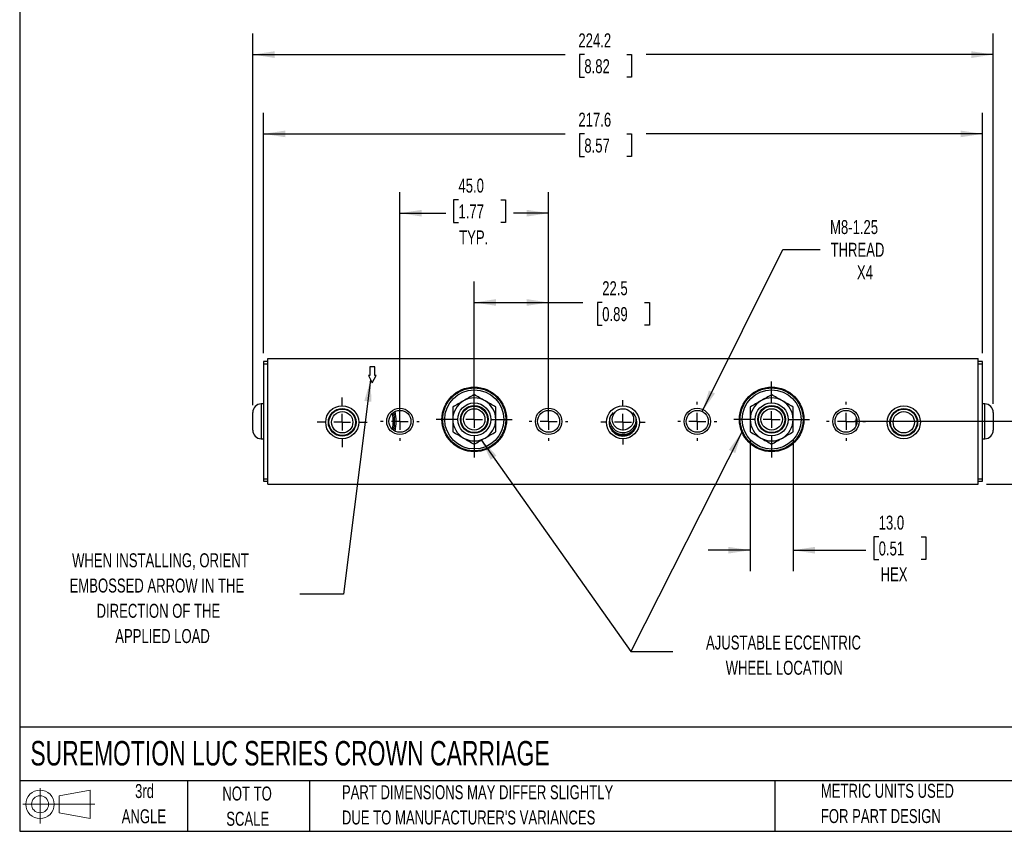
# Model space of a CAD drawing. Header units: millimetres. Extents: x 13 to 546, y 13 to 419.
# Tile 1 of 4: x 13 to 311, y 13 to 258. Entities that reach past the tile are written whole.
import ezdxf

# ---------------------------------------------------------------- set-up
doc = ezdxf.new("R2010")
doc.units = ezdxf.units.MM
doc.header["$LTSCALE"] = 2
doc.linetypes.add('CENTERX2', pattern=[20.32, 12.7, -2.54, 2.54, -2.54])
doc.layers.add('CENTER', color=40, linetype='CENTERX2')
doc.layers.add('SLD-DEFPOINTS', color=7, linetype='Continuous')
doc.layers.add('DIMENSIONS', color=140, linetype='Continuous', lineweight=25)
doc.layers.add('TEXT', color=140, linetype='Continuous', lineweight=25)
doc.styles.add('SLDTEXTSTYLE0', font='TXT', dxfattribs={"width": 0.7})
doc.dimstyles.new('SLDDIMSTYLE0', dxfattribs={"dimtxt": 4.316016, "dimasz": 6.604, "dimexe": 0, "dimexo": 0.0625, "dimgap": 1.079004, "dimtad": 0, "dimtih": 1, "dimtoh": 1, "dimrnd": 1e-09, "dimzin": 4, "dimdsep": 46, "dimtxsty": 'SLDTEXTSTYLE0', "dimsah": 1, "dimcen": 0.09, "dimadec": 0, "dimazin": 1, "dimtfac": 1, "dimtofl": 0, "dimtmove": 0, "dimatfit": 3, "dimfxl": 0, "dimfrac": 2, "dimtolj": 1, "dimtzin": 12, "dimarcsym": 0})
doc.dimstyles.new('SLDDIMSTYLE1', dxfattribs={"dimtxt": 4.316016, "dimasz": 6.604, "dimexe": 0, "dimexo": 0.0625, "dimgap": 1.079004, "dimtad": 0, "dimtih": 1, "dimtoh": 1, "dimrnd": 1e-09, "dimzin": 12, "dimdsep": 46, "dimtxsty": 'SLDTEXTSTYLE0', "dimsah": 1, "dimcen": 0.09, "dimadec": 0, "dimazin": 3, "dimtfac": 1, "dimtofl": 0, "dimtmove": 0, "dimatfit": 3, "dimfxl": 0, "dimfrac": 2, "dimtolj": 1, "dimtzin": 12, "dimarcsym": 0})
doc.dimstyles.new('SLDDIMSTYLE2', dxfattribs={"dimtxt": 4.316016, "dimasz": 6.604, "dimexe": 0, "dimexo": 0.0625, "dimgap": 1.079004, "dimtad": 0, "dimtih": 1, "dimtoh": 1, "dimrnd": 1e-09, "dimzin": 4, "dimdsep": 46, "dimtxsty": 'SLDTEXTSTYLE0', "dimsah": 1, "dimcen": 0.09, "dimadec": 0, "dimazin": 1, "dimtfac": 1, "dimtmove": 0, "dimatfit": 0, "dimfxl": 0, "dimfrac": 2, "dimtolj": 1, "dimtzin": 12, "dimarcsym": 0})
doc.dimstyles.new('SLDDIMSTYLE3', dxfattribs={"dimtxt": 4.316016, "dimasz": 6.604, "dimexe": 0, "dimexo": 0.0625, "dimgap": 1.079004, "dimtad": 0, "dimtih": 1, "dimtoh": 1, "dimrnd": 1e-09, "dimzin": 12, "dimdsep": 46, "dimtxsty": 'SLDTEXTSTYLE0', "dimsah": 1, "dimcen": 0, "dimadec": 0, "dimazin": 3, "dimtfac": 1, "dimtofl": 0, "dimtmove": 0, "dimatfit": 3, "dimfxl": 0, "dimfrac": 2, "dimtolj": 1, "dimtzin": 12, "dimarcsym": 0})
doc.dimstyles.new('SLDDIMSTYLE4', dxfattribs={"dimtxt": 0.18, "dimasz": 6.604, "dimexe": 0, "dimexo": 0.0625, "dimgap": 0, "dimtad": 0, "dimtih": 1, "dimtoh": 1, "dimdec": 0, "dimrnd": 1e-09, "dimzin": 0, "dimdsep": 46, "dimtxsty": 'Standard', "dimsah": 1, "dimcen": 0.09, "dimadec": 0, "dimazin": 0, "dimtfac": 6.604, "dimtdec": 0, "dimtofl": 0, "dimtmove": 0, "dimatfit": 3, "dimfxl": 0, "dimfrac": 2, "dimtolj": 1, "dimtzin": 0, "dimarcsym": 0})

# ---------------------------------------------------------------- blocks, each defined once
blk = doc.blocks.new('Block11')
at = {"color": 7, "linetype": 'Continuous', "lineweight": 18}
for p, q in [((5.18, 10.62), (5.18, 0)), ((10.96, 8.33), (20.35, 10.06)), ((20.35, 10.06), (20.35, 1.46)), ((10.96, 3.19), (10.96, 8.33)), ((0, 5.76), (21.75, 5.76)), ((10.96, 3.19), (20.35, 1.46))]:
    blk.add_line(p, q, dxfattribs=at)
for radius in [4.3, 2.57]:
    blk.add_circle((5.18, 5.76), radius, dxfattribs=at)
blk = doc.blocks.new('Block12')
at = {"layer": 'SLD-DEFPOINTS'}
blk.add_blockref('Block11', (0, 0), dxfattribs=at)
blk = doc.blocks.new('_D')
at = {"layer": 'DIMENSIONS'}
for p, q in [((127.8, 139.32), (127.8, 206.13)), ((172.8, 139.32), (172.8, 206.13)), ((145.51, 203.81), (144.06, 203.81)), ((144.06, 203.81), (144.06, 196.95)), ((158.34, 203.81), (159.79, 203.81)), ((159.79, 203.81), (159.79, 196.95)), ((127.8, 199.78), (141.65, 199.78)), ((172.8, 199.78), (162.2, 199.78)), ((144.06, 196.95), (145.51, 196.95)), ((159.79, 196.95), (158.34, 196.95))]:
    blk.add_line(p, q, dxfattribs=at)
for points in [[(127.8, 199.78), (134.4, 198.76), (134.4, 200.79)], [(172.8, 199.78), (166.2, 200.79), (166.2, 198.76)]]:
    blk.add_solid(points, dxfattribs=at)
at = {"layer": 'DIMENSIONS', "char_height": 4.233, "attachment_point": 1, "style": 'SLDTEXTSTYLE0'}
for s, insert in [('45.0', (145.51, 210.24)), ('1.77', (145.51, 202.41)), ('TYP.', (145.72, 194.58))]:
    blk.add_mtext(s, dxfattribs=dict(at, insert=insert))
blk = doc.blocks.new('_D_1')
at = {"layer": 'DIMENSIONS'}
for p, q in [((150.3, 139.9), (150.3, 179.1)), ((172.8, 139.32), (172.8, 179.1)), ((150.3, 172.75), (172.8, 172.75)), ((172.8, 172.75), (183.18, 172.75)), ((189.03, 172.75), (187.58, 172.75)), ((187.58, 172.75), (187.58, 165.89)), ((201.85, 172.75), (203.3, 172.75)), ((203.3, 172.75), (203.3, 165.89)), ((187.58, 165.89), (189.03, 165.89)), ((203.3, 165.89), (201.85, 165.89))]:
    blk.add_line(p, q, dxfattribs=at)
for points in [[(150.3, 172.75), (156.9, 171.74), (156.9, 173.77)], [(172.8, 172.75), (166.2, 173.77), (166.2, 171.74)]]:
    blk.add_solid(points, dxfattribs=at)
at = {"layer": 'DIMENSIONS', "char_height": 4.233, "attachment_point": 1, "style": 'SLDTEXTSTYLE0'}
for s, insert in [('22.5', (189.03, 179.18)), ('0.89', (189.03, 171.35))]:
    blk.add_mtext(s, dxfattribs=dict(at, insert=insert))
blk = doc.blocks.new('_D_2')
at = {"layer": 'DIMENSIONS'}
for p, q in [((86.55, 157.4), (86.55, 230.13)), ((304.1, 157.4), (304.1, 230.13)), ((86.55, 223.78), (177.77, 223.78)), ((183.62, 223.78), (182.17, 223.78)), ((182.17, 223.78), (182.17, 216.92)), ((196.44, 223.78), (197.89, 223.78)), ((197.89, 223.78), (197.89, 216.92)), ((304.1, 223.78), (202.29, 223.78)), ((182.17, 216.92), (183.62, 216.92)), ((197.89, 216.92), (196.44, 216.92))]:
    blk.add_line(p, q, dxfattribs=at)
for points in [[(86.55, 223.78), (93.15, 222.76), (93.15, 224.79)], [(304.1, 223.78), (297.49, 224.79), (297.49, 222.76)]]:
    blk.add_solid(points, dxfattribs=at)
at = {"layer": 'DIMENSIONS', "char_height": 4.233, "attachment_point": 1, "style": 'SLDTEXTSTYLE0'}
for s, insert in [('217.6', (181.82, 230.2)), ('8.57', (183.62, 222.37))]:
    blk.add_mtext(s, dxfattribs=dict(at, insert=insert))
blk = doc.blocks.new('_D_3')
at = {"layer": 'DIMENSIONS'}
for p, q in [((83.25, 141.66), (83.25, 254.13)), ((307.4, 142.03), (307.4, 254.13)), ((83.25, 247.78), (177.77, 247.78)), ((183.62, 247.78), (182.17, 247.78)), ((182.17, 247.78), (182.17, 240.92)), ((196.44, 247.78), (197.89, 247.78)), ((197.89, 247.78), (197.89, 240.92)), ((307.4, 247.78), (202.29, 247.78)), ((182.17, 240.92), (183.62, 240.92)), ((197.89, 240.92), (196.44, 240.92))]:
    blk.add_line(p, q, dxfattribs=at)
for points in [[(83.25, 247.78), (89.85, 246.76), (89.85, 248.79)], [(307.4, 247.78), (300.79, 248.79), (300.79, 246.76)]]:
    blk.add_solid(points, dxfattribs=at)
at = {"layer": 'DIMENSIONS', "char_height": 4.233, "attachment_point": 1, "style": 'SLDTEXTSTYLE0'}
for s, insert in [('224.2', (181.82, 254.2)), ('8.82', (183.62, 246.37))]:
    blk.add_mtext(s, dxfattribs=dict(at, insert=insert))
blk = doc.blocks.new('_D_4')
at = {"layer": 'DIMENSIONS'}
for p, q in [((233.82, 131.07), (233.82, 91.43)), ((246.82, 131.07), (246.82, 91.43)), ((272.71, 101.81), (271.26, 101.81)), ((271.26, 101.81), (271.26, 94.95)), ((285.53, 101.81), (286.98, 101.81)), ((286.98, 101.81), (286.98, 94.95)), ((233.82, 97.78), (221.12, 97.78)), ((246.82, 97.78), (268.84, 97.78)), ((271.26, 94.95), (272.71, 94.95)), ((286.98, 94.95), (285.53, 94.95))]:
    blk.add_line(p, q, dxfattribs=at)
for points in [[(233.82, 97.78), (227.21, 98.79), (227.21, 96.76)], [(246.82, 97.78), (253.42, 96.76), (253.42, 98.79)]]:
    blk.add_solid(points, dxfattribs=at)
at = {"layer": 'DIMENSIONS', "char_height": 4.233, "attachment_point": 1, "style": 'SLDTEXTSTYLE0'}
for s, insert in [('13.0', (272.71, 108.24)), ('0.51', (272.71, 100.41)), ('HEX', (273.28, 92.59))]:
    blk.add_mtext(s, dxfattribs=dict(at, insert=insert))
blk = doc.blocks.new('_D_5')
at = {"layer": 'DIMENSIONS'}
for p, q in [((265.36, 136.78), (338.5, 136.78)), ((332.15, 117.78), (332.15, 136.78)), ((305.37, 117.78), (338.5, 117.78)), ((332.15, 103.31), (332.15, 117.78)), ((344.85, 103.31), (332.15, 103.31)), ((352.64, 103.31), (351.19, 103.31)), ((351.19, 103.31), (351.19, 96.45)), ((365.46, 103.31), (366.91, 103.31)), ((366.91, 103.31), (366.91, 96.45)), ((351.19, 96.45), (352.64, 96.45)), ((366.91, 96.45), (365.46, 96.45))]:
    blk.add_line(p, q, dxfattribs=at)
for points in [[(332.15, 136.78), (331.14, 130.17), (333.17, 130.17)], [(332.15, 117.78), (333.17, 124.38), (331.14, 124.38)]]:
    blk.add_solid(points, dxfattribs=at)
at = {"layer": 'DIMENSIONS', "char_height": 4.233, "attachment_point": 1, "style": 'SLDTEXTSTYLE0'}
for s, insert in [('19.0', (352.64, 109.73)), ('0.75', (352.64, 101.9))]:
    blk.add_mtext(s, dxfattribs=dict(at, insert=insert))
blk = doc.blocks.new('_D_6')
at = {"layer": 'DIMENSIONS'}
for p, q in [((219.29, 139.75), (243.7, 188.8)), ((243.7, 188.8), (254.97, 188.8))]:
    blk.add_line(p, q, dxfattribs=at)
blk.add_solid([(219.29, 139.75), (223.15, 145.21), (221.33, 146.12)], dxfattribs=at)
at = {"layer": 'DIMENSIONS', "char_height": 4.233, "attachment_point": 1, "style": 'SLDTEXTSTYLE0'}
for s, insert in [('M8-1.25', (257.99, 197.69)), ('THREAD', (258.15, 190.83)), ('X4', (266.13, 183.97))]:
    blk.add_mtext(s, dxfattribs=dict(at, insert=insert))
blk = doc.blocks.new('SW_CENTERMARKSYMBOL_0')
at = {"layer": 'CENTER', "color": 0}
for p, q in [((0, 5.08), (0, 11.4935)), ((0, 0), (-2.54, 0)), ((0, 0), (0, 2.54)), ((0, 0), (0, -2.54)), ((0, 0), (2.54, 0)), ((5.08, 0), (11.4935, 0)), ((-5.08, 0), (-11.4935, 0)), ((0, -5.08), (0, -11.4935))]:
    blk.add_line(p, q, dxfattribs=at)
blk = doc.blocks.new('SW_CENTERMARKSYMBOL_1')
at = {"layer": 'CENTER', "color": 0}
for p, q in [((0, 5.08), (0, 11.4935)), ((0, 0), (-2.54, 0)), ((0, 0), (0, 2.54)), ((0, 0), (0, -2.54)), ((0, 0), (2.54, 0)), ((5.08, 0), (11.4935, 0)), ((-5.08, 0), (-11.4935, 0)), ((0, -5.08), (0, -11.4935))]:
    blk.add_line(p, q, dxfattribs=at)
blk = doc.blocks.new('SW_CENTERMARKSYMBOL_2')
at = {"layer": 'CENTER', "color": 0}
for p, q in [((0, 5.08), (0, 6.728)), ((0, 0), (-2.54, 0)), ((0, 0), (0, 2.54)), ((0, 0), (0, -2.54)), ((0, 0), (2.54, 0)), ((5.08, 0), (6.728, 0)), ((-5.08, 0), (-6.728, 0)), ((0, -5.08), (0, -6.728))]:
    blk.add_line(p, q, dxfattribs=at)
blk = doc.blocks.new('SW_CENTERMARKSYMBOL_3')
at = {"layer": 'CENTER', "color": 0}
for p, q in [((0, 5.08), (0, 7.54)), ((0, 0), (-2.54, 0)), ((0, 0), (0, 2.54)), ((0, 0), (0, -2.54)), ((0, 0), (2.54, 0)), ((5.08, 0), (7.54, 0)), ((-5.08, 0), (-7.54, 0)), ((0, -5.08), (0, -7.54))]:
    blk.add_line(p, q, dxfattribs=at)
blk = doc.blocks.new('SW_CENTERMARKSYMBOL_4')
at = {"layer": 'CENTER', "color": 0}
for p, q in [((0, 5.08), (0, 5.8635)), ((0, 0), (-2.54, 0)), ((0, 0), (0, 2.54)), ((0, 0), (0, -2.54)), ((0, 0), (2.54, 0)), ((5.08, 0), (5.8635, 0)), ((-5.08, 0), (-5.8635, 0)), ((0, -5.08), (0, -5.8635))]:
    blk.add_line(p, q, dxfattribs=at)
blk = doc.blocks.new('SW_CENTERMARKSYMBOL_5')
at = {"layer": 'CENTER', "color": 0}
for p, q in [((0, 5.08), (0, 5.8635)), ((0, 0), (-2.54, 0)), ((0, 0), (0, 2.54)), ((0, 0), (0, -2.54)), ((0, 0), (2.54, 0)), ((5.08, 0), (5.8635, 0)), ((-5.08, 0), (-5.8635, 0)), ((0, -5.08), (0, -5.8635))]:
    blk.add_line(p, q, dxfattribs=at)
blk = doc.blocks.new('SW_CENTERMARKSYMBOL_6')
at = {"layer": 'CENTER', "color": 0}
for p, q in [((0, 5.08), (0, 5.8635)), ((0, 0), (-2.54, 0)), ((0, 0), (0, 2.54)), ((0, 0), (0, -2.54)), ((0, 0), (2.54, 0)), ((5.08, 0), (5.8635, 0)), ((-5.08, 0), (-5.8635, 0)), ((0, -5.08), (0, -5.8635))]:
    blk.add_line(p, q, dxfattribs=at)
blk = doc.blocks.new('SW_CENTERMARKSYMBOL_7')
at = {"layer": 'CENTER', "color": 0}
for p, q in [((0, 5.08), (0, 5.8635)), ((0, 0), (-2.54, 0)), ((0, 0), (0, 2.54)), ((0, 0), (0, -2.54)), ((0, 0), (2.54, 0)), ((5.08, 0), (5.8635, 0)), ((-5.08, 0), (-5.8635, 0)), ((0, -5.08), (0, -5.8635))]:
    blk.add_line(p, q, dxfattribs=at)

msp = doc.modelspace()

# ---------------------------------------------------------------- linework, layer by layer
for p, q in [((87.816, 117.777), (87.816, 155.775)), ((87.816, 155.775), (302.827, 155.775)), ((302.827, 117.777), (302.827, 155.775)), ((87.816, 154.861), (86.546, 154.861)), ((86.546, 154.861), (86.546, 154.226)), ((86.546, 154.226), (87.816, 154.226)), ((86.546, 154.226), (86.546, 119.326)), ((120.156, 153.235), (118.723, 153.235)), ((118.723, 153.235), (118.723, 150.609)), ((120.156, 150.609), (120.156, 153.235)), ((304.097, 154.861), (302.827, 154.861)), ((302.827, 154.226), (304.097, 154.226)), ((304.097, 154.226), (304.097, 154.861)), ((304.097, 119.326), (304.097, 154.226)), ((118.723, 150.609), (118.246, 150.609)), ((118.246, 150.609), (119.439, 148.46)), ((119.439, 148.46), (120.633, 150.609)), ((120.633, 150.609), (120.156, 150.609)), ((86.546, 142.026), (85.786, 142.026)), ((85.786, 142.026), (85.786, 131.526)), ((304.857, 142.026), (304.097, 142.026)), ((304.857, 131.526), (304.857, 142.026)), ((85.786, 131.526), (86.546, 131.526)), ((304.097, 131.526), (304.857, 131.526)), ((87.816, 119.326), (86.546, 119.326)), ((86.546, 119.326), (86.546, 118.691)), ((304.097, 119.326), (302.827, 119.326)), ((304.097, 118.691), (304.097, 119.326)), ((86.546, 118.691), (87.816, 118.691)), ((87.816, 117.777), (302.827, 117.777)), ((302.827, 118.691), (304.097, 118.691))]:
    msp.add_line(p, q)
at = {"flags": 128}
for points in [[(191.378, 136.623), (191.31, 137.43), (191.336, 137.82)], [(265.919, 137.984), (265.812, 136.792), (265.808, 135.316)]]:
    msp.add_lwpolyline(points, dxfattribs=at)
for centre, radius in [((150.3, 137.36), 9.779), ((150.3, 137.36), 8.953), ((240.318, 137.36), 9.779), ((240.318, 137.36), 8.954), ((110.321, 136.497), 5), ((110.321, 136.497), 4.188), ((110.321, 136.497), 4), ((127.796, 136.776), 4), ((127.796, 136.776), 3.323), ((150.3, 137.36), 5), ((150.3, 137.36), 4.188), ((150.3, 137.36), 4), ((150.3, 137.36), 3.233), ((172.805, 136.776), 4), ((172.805, 136.776), 3.323), ((195.309, 136.497), 5), ((195.309, 137.36), 3.233), ((217.814, 136.776), 4), ((217.814, 136.776), 3.323), ((240.318, 137.36), 5), ((240.318, 137.36), 4.188), ((240.318, 137.36), 4), ((240.318, 137.36), 3.233), ((262.822, 136.776), 4), ((262.822, 136.776), 3.323), ((280.323, 136.497), 5), ((280.323, 136.497), 4.188), ((280.323, 136.497), 4), ((110.321, 136.497), 3.233), ((280.323, 136.497), 3.233)]:
    msp.add_circle(centre, radius)
for centre, radius, start, end in [((150.3, 137.36), 6.502, 60, 120), ((240.318, 137.36), 6.502, 60, 120), ((85.786, 139.486), 2.54, 90, 180), ((150.3, 137.36), 6.502, 120, 180), ((150.3, 137.36), 6.502, 0, 60), ((240.318, 137.36), 6.502, 120, 180), ((240.318, 137.36), 6.502, 0, 60), ((304.857, 139.486), 2.54, 0, 90), ((111.269, 136.675), 14.923, 349.71653, 10.98737), ((111.269, 136.675), 15.367, 349.13637, 11.56753), ((150.3, 137.36), 6.502, 180, 240), ((150.3, 137.36), 6.502, 300, 0), ((195.309, 136.497), 4.188, 135.76921, 270), ((195.309, 137.36), 4, 190.62, 6.5955), ((195.309, 136.497), 4.188, 270, 44.23079), ((240.318, 137.36), 6.502, 180, 240), ((240.318, 137.36), 6.502, 300, 0), ((195.309, 137.36), 4.508, 206.98161, 333.01839), ((85.786, 134.066), 2.54, 180, 270), ((150.3, 137.36), 6.502, 240, 300), ((195.309, 137.36), 4.762, 225.70727, 314.29273), ((240.318, 137.36), 6.502, 240, 300), ((304.857, 134.066), 2.54, 270, 0)]:
    msp.add_arc(centre, radius, start, end)
for points, knots in [([(150.3, 127.835), (150.881, 127.835), (152.078, 127.945), (153.853, 128.455), (155.56, 129.34), (157.083, 130.577), (158.321, 132.1), (159.205, 133.807), (159.716, 135.583), (159.879, 137.36), (159.716, 139.138), (159.205, 140.913), (158.321, 142.62), (157.083, 144.144), (155.56, 145.381), (153.853, 146.265), (152.078, 146.776), (150.3, 146.939), (148.523, 146.776), (146.747, 146.265), (145.04, 145.381), (143.517, 144.144), (142.28, 142.62), (141.395, 140.913), (140.885, 139.138), (140.722, 137.36), (140.885, 135.583), (141.395, 133.807), (142.28, 132.1), (143.517, 130.577), (145.04, 129.34), (146.747, 128.455), (148.523, 127.945), (149.719, 127.835), (150.3, 127.835)], [0, 0, 0, 0, 0.029129, 0.0600028, 0.0921602, 0.125, 0.1578398, 0.1899972, 0.220871, 0.25, 0.279129, 0.3100028, 0.3421602, 0.375, 0.4078398, 0.4399972, 0.470871, 0.5, 0.529129, 0.5600028, 0.5921602, 0.625, 0.6578398, 0.6899972, 0.720871, 0.75, 0.779129, 0.8100028, 0.8421602, 0.875, 0.9078398, 0.9399972, 0.970871, 1, 1, 1, 1]), ([(240.318, 127.835), (240.899, 127.835), (242.096, 127.945), (243.871, 128.455), (245.578, 129.34), (247.101, 130.577), (248.338, 132.1), (249.223, 133.807), (249.733, 135.583), (249.896, 137.36), (249.733, 139.138), (249.223, 140.913), (248.338, 142.62), (247.101, 144.144), (245.578, 145.381), (243.871, 146.265), (242.096, 146.776), (240.318, 146.939), (238.54, 146.776), (236.765, 146.265), (235.058, 145.381), (233.535, 144.144), (232.297, 142.62), (231.413, 140.913), (230.903, 139.138), (230.74, 137.36), (230.903, 135.583), (231.413, 133.807), (232.297, 132.1), (233.535, 130.577), (235.058, 129.34), (236.765, 128.455), (238.54, 127.945), (239.737, 127.835), (240.318, 127.835)], [0, 0, 0, 0, 0.029129, 0.0600028, 0.0921602, 0.125, 0.1578398, 0.1899972, 0.220871, 0.25, 0.279129, 0.3100028, 0.3421602, 0.375, 0.4078398, 0.4399972, 0.470871, 0.5, 0.529129, 0.5600028, 0.5921602, 0.625, 0.6578398, 0.6899972, 0.720871, 0.75, 0.779129, 0.8100028, 0.8421602, 0.875, 0.9078398, 0.9399972, 0.970871, 1, 1, 1, 1]), ([(83.246, 134.066), (83.246, 134.066), (83.246, 135.28), (83.246, 138.272), (83.246, 139.486), (83.246, 139.486)], [0, 0, 0, 0, 0.5, 0.5, 1, 1, 1, 1]), ([(125.472, 139.115), (125.547, 138.607), (125.71, 137.502), (125.716, 135.916), (125.558, 134.863), (125.489, 134.408)], [0, 0, 0, 0, 0.325222, 0.7084117, 1, 1, 1, 1]), ([(307.397, 139.486), (307.397, 139.486), (307.397, 138.272), (307.397, 135.28), (307.397, 134.066), (307.397, 134.066)], [0, 0, 0, 0, 0.5, 0.5, 1, 1, 1, 1])]:
    msp.add_open_spline(points, degree=3, knots=knots)
for points in [[(150.3, 144.869), (149.238, 144.255), (148.159, 143.632), (147.049, 142.992)], [(153.552, 142.992), (152.442, 143.632), (151.363, 144.255), (150.3, 144.869)], [(240.318, 144.869), (239.256, 144.255), (238.176, 143.632), (237.067, 142.992)], [(243.569, 142.992), (242.459, 143.632), (241.38, 144.255), (240.318, 144.869)], [(147.049, 142.992), (145.939, 142.351), (144.86, 141.728), (143.798, 141.115)], [(143.798, 141.115), (143.798, 139.888), (143.798, 138.642), (143.798, 137.36)], [(156.803, 141.115), (155.74, 141.728), (154.661, 142.351), (153.552, 142.992)], [(156.803, 137.36), (156.803, 138.642), (156.803, 139.888), (156.803, 141.115)], [(237.067, 142.992), (235.957, 142.351), (234.878, 141.728), (233.816, 141.115)], [(233.816, 141.115), (233.816, 139.888), (233.816, 138.642), (233.816, 137.36)], [(246.82, 141.115), (245.758, 141.728), (244.679, 142.351), (243.569, 142.992)], [(246.82, 137.36), (246.82, 138.642), (246.82, 139.888), (246.82, 141.115)], [(143.798, 137.36), (143.798, 136.079), (143.798, 134.833), (143.798, 133.606)], [(156.803, 133.606), (156.803, 134.833), (156.803, 136.079), (156.803, 137.36)], [(233.816, 137.36), (233.816, 136.079), (233.816, 134.833), (233.816, 133.606)], [(246.82, 133.606), (246.82, 134.833), (246.82, 136.079), (246.82, 137.36)], [(143.798, 133.606), (144.86, 132.993), (145.939, 132.37), (147.049, 131.729)], [(147.049, 131.729), (148.159, 131.088), (149.238, 130.465), (150.3, 129.852)], [(150.3, 129.852), (151.363, 130.465), (152.442, 131.088), (153.552, 131.729)], [(153.552, 131.729), (154.661, 132.37), (155.74, 132.993), (156.803, 133.606)], [(233.816, 133.606), (234.878, 132.993), (235.957, 132.37), (237.067, 131.729)], [(237.067, 131.729), (238.176, 131.088), (239.256, 130.465), (240.318, 129.852)], [(240.318, 129.852), (241.38, 130.465), (242.459, 131.088), (243.569, 131.729)], [(243.569, 131.729), (244.679, 132.37), (245.758, 132.993), (246.82, 133.606)]]:
    msp.add_open_spline(points, degree=3)
at = {"layer": 'TEXT'}
for p, q in [((12.7, 419.1), (12.7, 12.7)), ((546.1, 44.252), (12.7, 44.252)), ((546.1, 27.94), (12.7, 27.94)), ((63.5, 27.94), (63.5, 12.7)), ((100.423, 27.94), (100.423, 12.7)), ((241.293, 27.94), (241.293, 12.7)), ((12.7, 12.7), (546.1, 12.7))]:
    msp.add_line(p, q, dxfattribs=at)

# ---------------------------------------------------------------- block references
at = {"layer": 'CENTER'}
for name, p in [('SW_CENTERMARKSYMBOL_1', (150.3, 137.36)), ('SW_CENTERMARKSYMBOL_0', (240.318, 137.36)), ('SW_CENTERMARKSYMBOL_3', (110.321, 136.497)), ('SW_CENTERMARKSYMBOL_2', (195.309, 136.497)), ('SW_CENTERMARKSYMBOL_7', (127.796, 136.776)), ('SW_CENTERMARKSYMBOL_6', (172.805, 136.776)), ('SW_CENTERMARKSYMBOL_5', (217.814, 136.776)), ('SW_CENTERMARKSYMBOL_4', (262.822, 136.776))]:
    msp.add_blockref(name, p, dxfattribs=at)
at = {"layer": 'SLD-DEFPOINTS'}
msp.add_blockref('Block12', (13.676, 15.108), dxfattribs=at)

# ---------------------------------------------------------------- texts
at = {"layer": 'TEXT', "style": 'SLDTEXTSTYLE0'}
for s, insert, char_height, attachment_point in [('WHEN INSTALLING, ORIENT', (55.303, 96.842), 4.23333, 2), ('EMBOSSED ARROW IN THE', (54.228, 89.198), 4.23333, 2), ('DIRECTION OF THE', (54.683, 81.554), 4.23333, 2), ('APPLIED LOAD', (55.943, 73.909), 4.23333, 2), ('AJUSTABLE ECCENTRIC', (243.898, 71.953), 4.23333, 2), ('WHEEL LOCATION', (244.134, 64.309), 4.23333, 2), ('SUREMOTION LUC SERIES CROWN CARRIAGE', (15.931, 40.03), 7.40833, 1), ('3rd', (50.493, 27.001), 4.2333, 2), ('METRIC UNITS USED', (255.209, 27.072), 4.23333, 1), ('NOT TO', (81.537, 26.252), 4.2333, 2), ('PART DIMENSIONS MAY DIFFER SLIGHTLY', (110.239, 26.642), 4.23333, 1), ('ANGLE', (50.298, 19.357), 4.2333, 2), ('SCALE', (81.729, 18.608), 4.2333, 2), ("DUE TO MANUFACTURER'S VARIANCES", (110.239, 18.997), 4.23333, 1), ('FOR PART DESIGN', (255.209, 19.428), 4.23333, 1)]:
    msp.add_mtext(s, dxfattribs=dict(at, insert=insert, char_height=char_height, attachment_point=attachment_point))

# ---------------------------------------------------------------- dimensions: what is measured, and where the dimension line sits
at = {"layer": 'DIMENSIONS'}
for base, p1, p2, angle, dimstyle, picture, middle in [((307.397, 247.775), (83.246, 139.122), (307.397, 139.486), 0, 'SLDDIMSTYLE1', '_D_3', (190.03, 247.775)), ((304.097, 223.775), (86.546, 154.861), (304.097, 154.861), 0, 'SLDDIMSTYLE1', '_D_2', (190.03, 223.775)), ((332.155, 136.776), (302.827, 117.777), (262.822, 136.776), 90, 'SLDDIMSTYLE0', '_D_5', (332.155, 103.307))]:
    dim = msp.add_linear_dim(base=base, p1=p1, p2=p2, angle=angle, dimstyle=dimstyle, dxfattribs=at)
    dim.commit()
    dim.dimension.update_dxf_attribs({"geometry": picture, "text_midpoint": middle, "dimtype": 160})
for base, p1, p2, text, dimstyle, picture, middle in [((172.805, 199.775), (127.796, 136.776), (172.805, 136.776), '<>\\PTYP.', 'SLDDIMSTYLE0', '_D', (151.924, 199.775)), ((246.82, 97.777), (233.816, 133.606), (246.82, 133.606), '<>\\PHEX', 'SLDDIMSTYLE2', '_D_4', (279.119, 97.777))]:
    dim = msp.add_linear_dim(base=base, p1=p1, p2=p2, angle=0, text=text, dimstyle=dimstyle, dxfattribs=at)
    dim.commit()
    dim.dimension.update_dxf_attribs({"geometry": picture, "text_midpoint": middle, "dimtype": 160})
dim = msp.add_diameter_dim_2p(p1=(216.333, 133.801), p2=(219.294, 139.752), text='M8-1.25\\PTHREAD\\PX4', dimstyle='SLDDIMSTYLE3', override={"dimpost": '<>'}, dxfattribs=at)
dim.commit()
dim.dimension.update_dxf_attribs({"geometry": '_D_6', "text_midpoint": (269.86, 188.798), "dimtype": 163})
dim = msp.add_linear_dim(base=(150.3003, 172.752), p1=(172.8047, 136.7761), p2=(150.3003, 137.3603), dimstyle='SLDDIMSTYLE1', dxfattribs=at)
dim.commit()
dim.dimension.update_dxf_attribs({"geometry": '_D_1', "text_midpoint": (195.439, 172.752), "dimtype": 160})

# ---------------------------------------------------------------- leaders
at = {"layer": 'TEXT'}
for points in [[(118.929, 149.379), (110.671, 84.499), (97.524, 84.499)], [(152.339, 131.186), (197.659, 67.115), (210.359, 67.115)], [(231.314, 133.544), (197.659, 67.115), (210.359, 67.115)]]:
    msp.add_leader(points, dimstyle='SLDDIMSTYLE4', dxfattribs=at)

doc.saveas('drawing.dxf')
